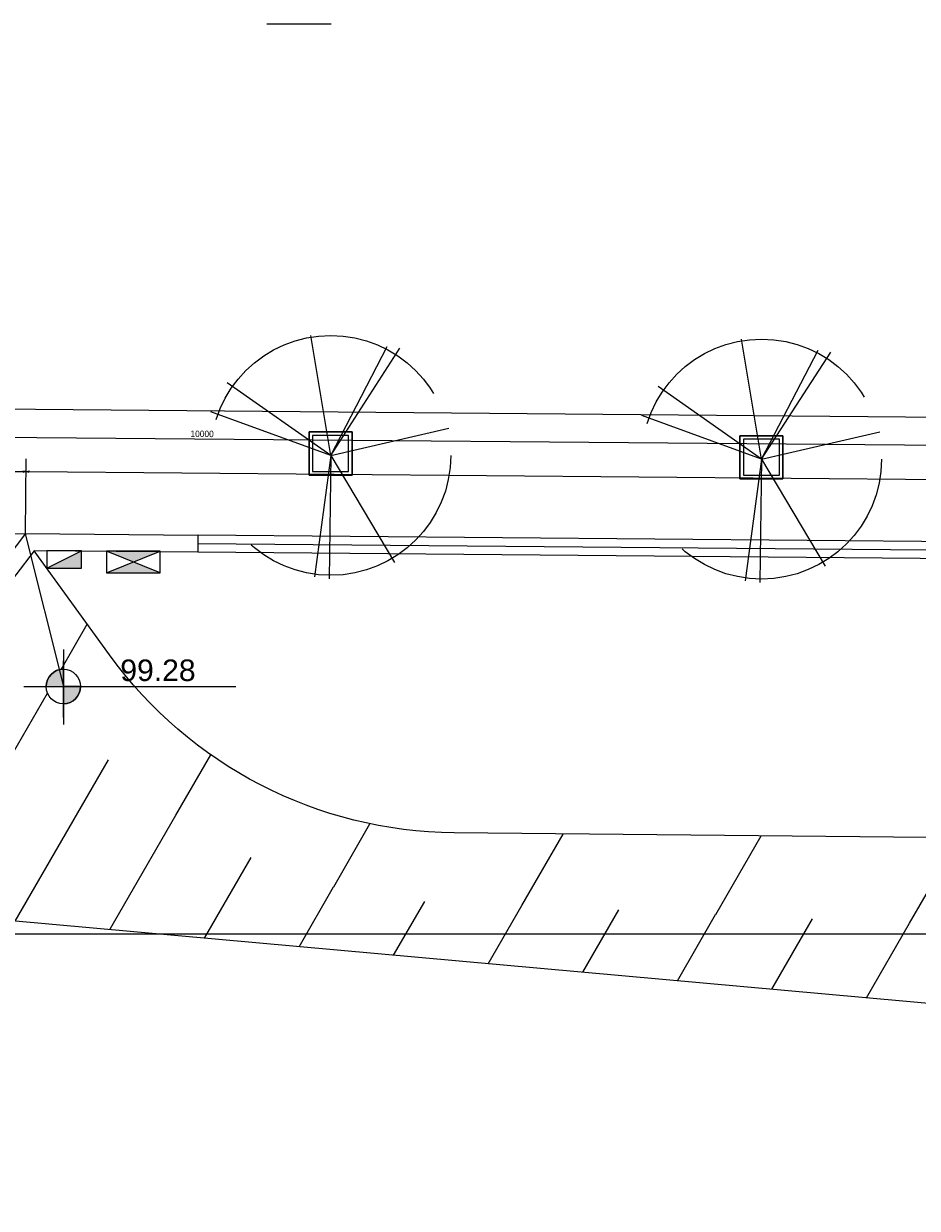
# Model space of a CAD drawing. Header units: millimetres. Extents: x -35 to 343, y 0 to 93.
# Tile 112 of 128: x 264 to 278, y 74 to 93. Entities that reach past the tile are written whole.
import ezdxf

# ---------------------------------------------------------------- set-up
doc = ezdxf.new("R2010")
doc.units = ezdxf.units.MM
doc.linetypes.add('TRACEJADO_P', pattern=[0.1875, 0.125, -0.0625])
for name, color, linetype in [('A-MOBILIARIO', 1, 'Continuous'), ('arvore', 74, 'Continuous'), ('MEIOFIO', 2, 'Continuous')]:
    doc.layers.add(name, color=color, linetype=linetype)
for name, color, linetype, lineweight in [('ARQ - COTA_NÍVEL', 2, 'Continuous', 5), ('ARQ - SIMBOLO_CORTE', 2, 'Continuous', 5), ('MURO', 2, 'Continuous', 0)]:
    doc.layers.add(name, color=color, linetype=linetype, lineweight=lineweight)
doc.styles.add('Arial_2', font='arial.ttf', dxfattribs={"height": 0.15})
doc.styles.add('GULIM', font='Gulim.ttf')
doc.linetypes.add('FENCELINE2', pattern='A,6.35,-2.54,[132,ltypeshp.shx,S=2.54,R=0,X=-2.54,Y=0],-2.54,25.4', length=36.83)
doc.dimstyles.new('GULIM-100', dxfattribs={"dimtxt": 0.1, "dimasz": 0.05, "dimexe": 0.2, "dimexo": 0, "dimgap": 0.025, "dimtad": 1, "dimdec": 0, "dimlfac": 100, "dimzin": 12, "dimdsep": 46, "dimtxsty": 'GULIM', "dimblk": 'OPEN30', "dimcen": 0, "dimclrd": 152, "dimclre": 152, "dimclrt": 152, "dimaunit": 1, "dimadec": 0, "dimazin": 0, "dimtfac": 1.875, "dimtdec": 0, "dimtmove": 2, "dimatfit": 3, "dimldrblk": 'OPEN30', "dimfxl": 0, "dimtolj": 1, "dimtzin": 12, "dimlwd": -1, "dimarcsym": 0})

# ---------------------------------------------------------------- blocks, each defined once
blk = doc.blocks.new('_Open30')
at = {"color": 0, "linetype": 'ByBlock', "lineweight": -2}
for p, q in [((-1, 0.27), (0, 0)), ((0, 0), (-1, -0.27)), ((0, 0), (-1, 0))]:
    blk.add_line(p, q, dxfattribs=at)
blk = doc.blocks.new('*D283')
at = {"color": 152, "lineweight": -2, "transparency": 16777216}
for p, q in [((199.223, 85.604), (199.238, 87.309)), ((333.914, 84.427), (333.929, 86.132))]:
    blk.add_line(p, q, dxfattribs=at)
at = {"color": 152, "transparency": 16777216}
blk.add_line((199.286, 87.109), (333.878, 85.932), dxfattribs=at)
at = {"layer": 'DEFPOINTS', "color": 0, "transparency": 16777216}
for p in [(333.928, 85.932), (199.223, 85.604), (333.914, 84.427)]:
    blk.add_point(p, dxfattribs=at)
at = {"color": 152, "transparency": 16777216, "xscale": 0.05, "yscale": 0.05, "zscale": 0.05}
for p, rotation in [((199.236, 87.109), 179.4993539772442), ((333.928, 85.932), 359.4993539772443)]:
    blk.add_blockref('_Open30', p, dxfattribs=dict(at, rotation=rotation))
at = {"color": 152, "transparency": 16777216, "insert": (266.582, 86.597), "char_height": 0.1, "attachment_point": 5, "rotation": 359.4994, "style": 'GULIM'}
blk.add_mtext('\\A1;10000', dxfattribs=at)
blk = doc.blocks.new('*D339')
at = {"color": 152, "lineweight": -2, "transparency": 16777216}
for p, q in [((239.23, 85.254), (239.24, 86.422)), ((263.824, 85.039), (263.834, 86.208))]:
    blk.add_line(p, q, dxfattribs=at)
at = {"color": 152, "transparency": 16777216}
blk.add_line((239.288, 86.222), (263.783, 86.008), dxfattribs=at)
at = {"layer": 'DEFPOINTS', "color": 0, "transparency": 16777216}
for p in [(263.833, 86.008), (239.23, 85.254), (263.824, 85.039)]:
    blk.add_point(p, dxfattribs=at)
at = {"color": 152, "transparency": 16777216, "xscale": 0.05, "yscale": 0.05, "zscale": 0.05}
for p, rotation in [((239.238, 86.222), 179.4993539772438), ((263.833, 86.008), 359.4993539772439)]:
    blk.add_blockref('_Open30', p, dxfattribs=dict(at, rotation=rotation))
at = {"color": 152, "transparency": 16777216, "insert": (251.536, 86.191), "char_height": 0.1, "attachment_point": 5, "rotation": 359.4994, "style": 'GULIM'}
blk.add_mtext('\\A1;1821', dxfattribs=at)
blk = doc.blocks.new('*D340')
at = {"color": 152, "lineweight": -2, "transparency": 16777216}
for p, q in [((263.824, 85.039), (263.834, 86.208)), ((318.869, 84.558), (318.879, 85.727))]:
    blk.add_line(p, q, dxfattribs=at)
at = {"color": 152, "transparency": 16777216}
blk.add_line((263.883, 86.007), (318.827, 85.527), dxfattribs=at)
at = {"layer": 'DEFPOINTS', "color": 0, "transparency": 16777216}
for p in [(318.877, 85.527), (263.824, 85.039), (318.869, 84.558)]:
    blk.add_point(p, dxfattribs=at)
at = {"color": 152, "transparency": 16777216, "xscale": 0.05, "yscale": 0.05, "zscale": 0.05}
for p, rotation in [((263.833, 86.008), 179.4993539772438), ((318.877, 85.527), 359.4993539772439)]:
    blk.add_blockref('_Open30', p, dxfattribs=dict(at, rotation=rotation))
at = {"color": 152, "transparency": 16777216, "insert": (291.355, 85.843), "char_height": 0.1, "attachment_point": 5, "rotation": 359.4994, "style": 'GULIM'}
blk.add_mtext('\\A1;5505', dxfattribs=at)
blk = doc.blocks.new('Elevações de ponto - Cota de Nível 1-825078-NÍVEL 1')
at = {"layer": 'ARQ - COTA_NÍVEL'}
h = blk.add_hatch(color=256, dxfattribs=at)
edge = h.paths.add_edge_path(flags=0)
edge.add_line((0, 0.00228), (0, 0.00068))
edge.add_line((0, 0.00068), (-0.0016, 0.00068))
edge.add_arc((0, 0.00068), 0.0016, 90, 180, ccw=False)
h = blk.add_hatch(color=256, dxfattribs=at)
edge = h.paths.add_edge_path(flags=0)
edge.add_arc((0, 0.00068), 0.0016, 270, 360, ccw=False)
edge.add_line((0, -0.00092), (0, 0.00068))
edge.add_line((0, 0.00068), (0.0016, 0.00068))
for p, q in [((0, 0.00411), (0, -0.00284)), ((0, -0.00218), (0, 0.00308)), ((0, 0.00068), (0, 0.00228)), ((-0.00366, 0.00068), (0.016, 0.00068)), ((-0.0016, 0.00068), (0, 0.00068)), ((0.0016, 0.00068), (0, 0.00068)), ((0, 0.00068), (0, -0.00092))]:
    blk.add_line(p, q, dxfattribs=at)
blk.add_circle((0, 0.00068), 0.0016, dxfattribs=at)
for start, end in [(90, 180), (270, 360)]:
    blk.add_arc((0, 0.00068), 0.0016, start, end, dxfattribs=at)
blk = doc.blocks.new('A$C49980CD7')
at = {"layer": 'arvore', "linetype": 'TRACEJADO_P', "ltscale": 35}
for q in [(1.589, 3.865), (2.802, 3.692), (3.004, 3.663), (0.261, 3.115), (0.001, 2.654), (3.783, 2.394), (1.647, 0.029), (1.878, 0), (2.917, 0.26)]:
    blk.add_line((1.906, 1.961), q, dxfattribs=at)
blk.add_circle((1.906, 1.961), 1.906, dxfattribs=at)

msp = doc.modelspace()

# ---------------------------------------------------------------- hatches: boundary and pattern name
h = msp.add_hatch()
h.set_pattern_fill('_USER', color=1, scale=2.692308, angle=60, pattern_type=0)
h.set_pattern_definition([(60, (186.1593, -122.5635), (-2.331607, 1.346154), [])])
h.paths.add_polyline_path([(263.95609, 84.76907), (263.9033, 84.70018), (264.34951, 82.91059, -0.06116576), (264.41465, 82.91859, -0.41421356), (264.68388, 82.64936), (265.52907, 82.64936, -0.02346088), (265.13502, 83.14256)])
h.paths.add_polyline_path([(263.9033, 84.70018), (263.26689, 83.86957), (264.14554, 82.65734, -0.33604975), (264.34951, 82.91059)])
h.paths.add_polyline_path([(265.52907, 82.64936), (264.68388, 82.64936, -0.41421356), (264.41465, 82.38013), (264.41465, 82.29369, 0.22887091), (270.5084, 79.27635), (281.30387, 78.7829), (303.12267, 78.7829), (302.06026, 79.33215, 0.11737763), (299.03496, 80.08359), (270.51901, 80.36222, -0.21314438)])
h.paths.add_polyline_path([(303.12267, 78.7829), (281.30387, 78.7829), (298.73459, 77.98616, -0.11737763), (301.27179, 77.35596), (303.22816, 76.03574), (303.99449, 76.47833), (304.90334, 74.90528), (307.90093, 72.88242, -0.27843453), (310.95326, 67.90997), (311.89076, 62.81133), (313.90904, 59.31806), (313.83567, 69.197, 0.27843453), (310.19614, 75.12602)])
h.paths.add_polyline_path([(265.16883, 82.55186), (266.77508, 82.55186), (266.77508, 83.24536), (265.16883, 83.24536)], flags=9)
h.paths.add_polyline_path([(304.66486, 76.55948), (304.80395, 76.31865), (305.02118, 76.44412), (304.88209, 76.68494)], flags=24)
h.paths.add_polyline_path([(304.93985, 76.07726), (305.07894, 75.83644), (305.29617, 75.9619), (305.15708, 76.20272)], flags=24)
h = msp.add_hatch(color=1)
h.dxf.hatch_style = 1
h.paths.add_polyline_path([(264.69647, 84.76907), (264.15801, 84.49984), (264.69647, 84.49984)])
h = msp.add_hatch(color=1)
h.dxf.hatch_style = 1
h.paths.add_polyline_path([(265.50827, 84.59445), (265.0876, 84.42618), (265.92895, 84.42618)])
h.paths.add_polyline_path([(265.92895, 84.76272), (265.0876, 84.76272), (265.50827, 84.59445)])
h = msp.add_hatch()
h.set_pattern_fill('_USER', color=1, scale=1.346154, angle=60, pattern_type=0)
h.set_pattern_definition([(60, (186.1593, -122.5635), (-1.1658034, 0.673077), [])])
h.paths.add_polyline_path([(264.34054, 82.39053, -0.34296907), (264.14554, 82.65734), (263.26689, 83.86957), (259.79178, 79.33401), (265.90357, 78.7829), (281.30387, 78.7829), (270.5084, 79.27635, -0.23297894)])
h.paths.add_polyline_path([(281.30387, 78.7829), (265.90357, 78.7829), (302.302, 75.50082), (303.22816, 76.03574), (301.27179, 77.35596, 0.11737763), (298.73459, 77.98616)])
h.paths.add_polyline_path([(307.90093, 72.88242), (304.90334, 74.90528), (311.89076, 62.81133), (310.95326, 67.90997, 0.27843453)])

# ---------------------------------------------------------------- linework, layer by layer
at = {"color": 1}
for p, q in [((267.59103, 93.00605), (268.60065, 93.00605)), ((263.81977, 85.03516), (264.41465, 82.64936))]:
    msp.add_line(p, q, dxfattribs=at)
at = {"color": 2}
for p, q in [((253.02514, 85.13383), (263.82002, 85.03416)), ((264.15801, 84.49984), (264.69647, 84.76907)), ((265.0876, 84.42618), (265.92895, 84.76272)), ((265.92895, 84.42618), (265.0876, 84.76272))]:
    msp.add_line(p, q, dxfattribs=at)
msp.add_lwpolyline([(313.90909, 59.31186), (313.83567, 69.197, 0.27843453), (310.19614, 75.12602), (302.06026, 79.33215, 0.11737763), (299.03496, 80.08359), (270.51901, 80.36222, -0.23779436), (265.13502, 83.14256), (263.95609, 84.76907)], format="xyb", dxfattribs=at)
for points in [[(264.15801, 84.49984), (264.69647, 84.49984), (264.69647, 84.76907), (264.15801, 84.76907)], [(265.0876, 84.42618), (265.92895, 84.42618), (265.92895, 84.76272), (265.0876, 84.76272)]]:
    msp.add_lwpolyline(points, close=True, dxfattribs=at)
msp.add_lwpolyline([(302.30252, 75.50078), (259.79178, 79.33401)], dxfattribs=at)
at = {"layer": 'A-MOBILIARIO', "color": 251, "linetype": 'Continuous', "flags": 128}
for points in [[(268.25193, 86.62741), (268.92501, 86.62741), (268.92501, 85.95433), (268.25193, 85.95433)], [(268.25193, 86.62741), (268.25193, 85.95433), (268.92501, 85.95433), (268.92501, 86.62741)], [(268.30802, 86.01042), (268.86892, 86.01042), (268.86892, 86.57132), (268.30802, 86.57132)], [(274.98245, 86.56859), (275.65552, 86.56859), (275.65552, 85.89552), (274.98245, 85.89552)], [(274.98245, 86.56859), (274.98245, 85.89552), (275.65552, 85.89552), (275.65552, 86.56859)], [(275.03854, 85.95161), (275.59943, 85.95161), (275.59943, 86.5125), (275.03854, 86.5125)]]:
    msp.add_lwpolyline(points, close=True, dxfattribs=at)
at = {"layer": 'ARQ - SIMBOLO_CORTE'}
msp.add_line((335.7521, 78.7829), (197.70433, 78.7829), dxfattribs=at)
at = {"layer": 'MEIOFIO'}
msp.add_line((190.5328, 87.62588), (343.26479, 86.29128), dxfattribs=at)
at = {"layer": 'MURO', "color": 4, "linetype": 'ByBlock'}
for p, q in [((263.82409, 85.03947), (257.44624, 76.71539)), ((263.82409, 85.03947), (266.51629, 85.01594)), ((266.51629, 85.01594), (266.51394, 84.74672)), ((263.95609, 84.76907), (257.57972, 76.44694)), ((266.51394, 84.74672), (263.95609, 84.76907))]:
    msp.add_line(p, q, dxfattribs=at)
at = {"layer": 'MURO', "color": 2, "linetype": 'ByBlock'}
for points in [[(327.24047, 82.3599), (323.50394, 81.15257), (318.86863, 84.55848), (266.51629, 85.01594)], [(327.32325, 82.10371), (323.45558, 80.854), (318.7793, 84.29002), (266.51394, 84.74672)]]:
    msp.add_lwpolyline(points, dxfattribs=at)
at = {"layer": 'MURO', "color": 1, "linetype": 'FENCELINE2', "ltscale": 0.01}
msp.add_lwpolyline([(327.28186, 82.2318), (323.47976, 81.00329), (318.82396, 84.42425), (266.51512, 84.88133)], dxfattribs=at)

# ---------------------------------------------------------------- block references
at = {"linetype": 'Continuous', "xscale": 0.9832559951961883, "yscale": 0.9832559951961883, "zscale": 0.9832559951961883}
for p in [(266.71788, 84.33361), (273.44839, 84.2748)]:
    msp.add_blockref('A$C49980CD7', p, dxfattribs=at)
at = {"layer": 'ARQ - COTA_NÍVEL', "xscale": 168.2692307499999, "yscale": 168.2692307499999, "zscale": 168.2692307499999}
msp.add_blockref('Elevações de ponto - Cota de Nível 1-825078-NÍVEL 1', (264.41465, 82.53527), dxfattribs=at)

# ---------------------------------------------------------------- texts
at = {"layer": 'ARQ - COTA_NÍVEL', "insert": (265.30416, 83.07216), "char_height": 0.336538, "width": 1.0959484, "attachment_point": 1, "line_spacing_factor": 0.941778, "style": 'Arial_2'}
msp.add_mtext('99.28', dxfattribs=at)

# ---------------------------------------------------------------- dimensions: what is measured, and where the dimension line sits
dim = msp.add_aligned_dim(p1=(199.22263, 85.60397), p2=(333.91442, 84.42701), distance=1.50509, text='10000', dimstyle='GULIM-100')
dim.commit()
dim.dimension.update_dxf_attribs({"geometry": '*D283', "text_midpoint": (266.58235, 86.59691)})
dim = msp.add_linear_dim(base=(263.83255, 86.00754), p1=(239.22965, 85.25438), p2=(263.82409, 85.03947), angle=179.499354, text='1821', dimstyle='GULIM-100')
dim.commit()
dim.dimension.update_dxf_attribs({"geometry": '*D339', "text_midpoint": (251.53599, 86.19139)})
dim = msp.add_linear_dim(base=(318.87708, 85.52655), p1=(263.82409, 85.03947), p2=(318.86863, 84.55848), angle=179.499354, dimstyle='GULIM-100')
dim.commit()
dim.dimension.update_dxf_attribs({"geometry": '*D340', "text_midpoint": (291.35548, 85.8433)})

doc.saveas('drawing.dxf')
